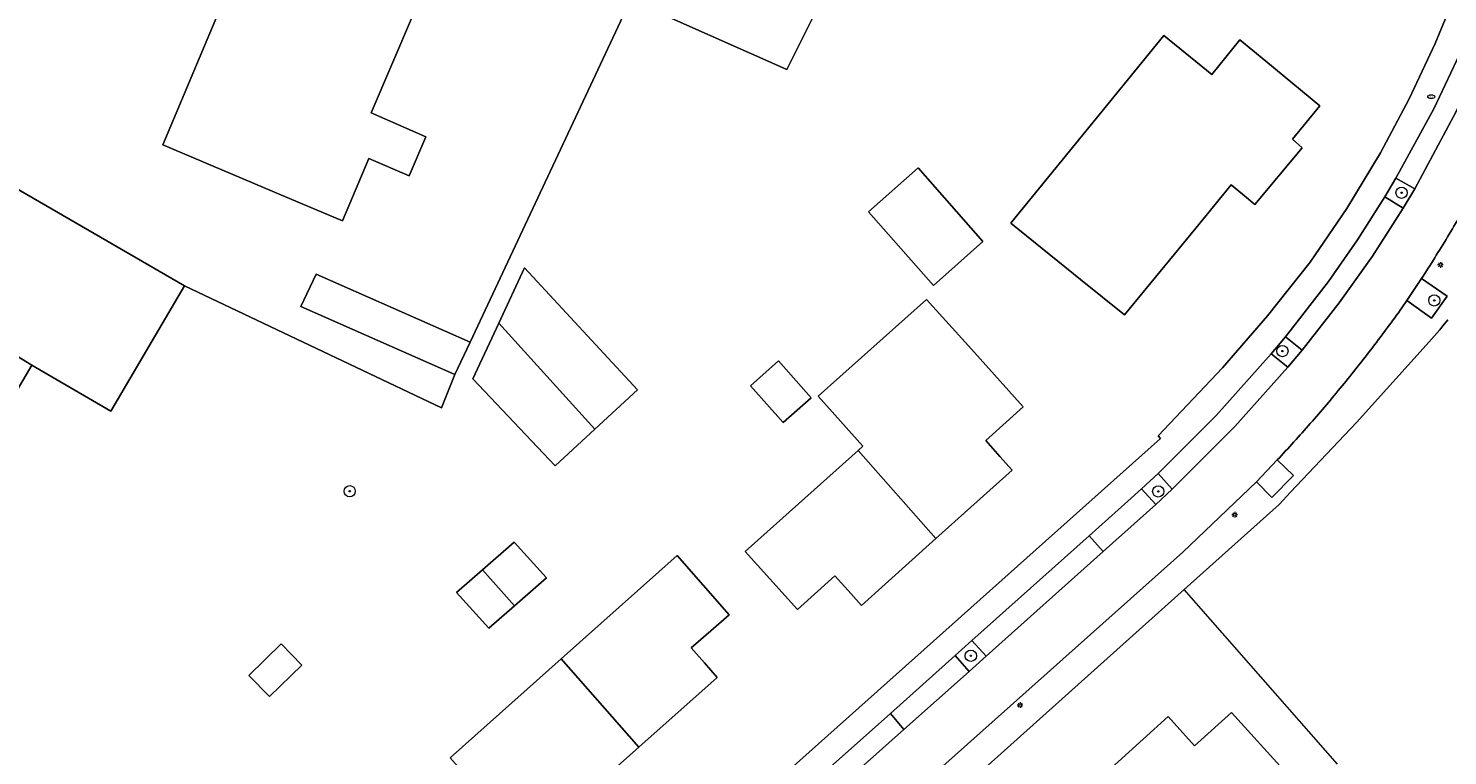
# Model space of a CAD drawing. Header units: metres. Extents: x 187916 to 189411, y 333285 to 334910.
# Tile 23 of 256: x 188505 to 188606, y 334140 to 334192. Entities that reach past the tile are written whole.
import ezdxf
from ezdxf.enums import TextEntityAlignment as Align

# ---------------------------------------------------------------- set-up
doc = ezdxf.new("R2010")
doc.units = ezdxf.units.M
for name, color, linetype, lineweight in [('B-WE-GR-BOOM-S', 253, 'Continuous', 15), ('B-WE-GR-HAAG-G', 253, 'GR-HAAG1-SO', 15), ('B-WE-IE-MEUBILAIR-S', 253, 'Continuous', 15), ('B-WE-OG-BEBOUWING-GV', 253, 'Continuous', 15), ('B-WE-OG-TERREIN_ERF-GV', 253, 'Continuous', 15), ('B-WE-VH-GESLOTENVERHARDING_ASFALT-GV', 253, 'Continuous', 15), ('B-WE-VH-ONVERHARD_ZAND-GV', 253, 'Continuous', 15), ('B-WE-VH-OPENVERHARDING_BETONSTRAATSTEEN-GV', 253, 'Continuous', 15), ('B-WE-VH-OPENVERHARDING_TEGEL-GV', 253, 'Continuous', 15)]:
    doc.layers.add(name, color=color, linetype=linetype, lineweight=lineweight)
doc.styles.add('NLCS-ISO', font='NLCS-ISO.ttf')
doc.linetypes.add('GR-HAAG1-SO', pattern='A,6,[176,NLCS.SHX,S=0.125,R=0,X=0,Y=0],-2', length=8)

# ---------------------------------------------------------------- blocks, each defined once
blk = doc.blocks.new('SIE-MEUBILAIR_PAAL_LICHTMAST-SO')
for points in [[(-0.62, 0), (-1, 0)], [(-0.71, 0.71), (-0.44, 0.44)], [(0, 1), (0, 0.62)], [(0.44, 0.44), (0.71, 0.71)], [(1, 0), (0.62, 0)], [(-0.71, -0.71), (-0.44, -0.44)], [(0, -0.62), (0, -1)], [(0.44, -0.44), (0.71, -0.71)]]:
    blk.add_lwpolyline(points)
blk.add_circle((0, 0), 0.5)
blk = doc.blocks.new('SIE-MEUBILAIR_PUT_BRANDKRAAN-SO')
blk.add_ellipse((0, 0), major_axis=(1.25, 0), ratio=0.54)
at = {"style": 'NLCS-ISO'}
blk.add_text('bk', height=0.75, dxfattribs=at).set_placement((0.03, 0), align=Align.MIDDLE_CENTER)
blk = doc.blocks.new('SGR-BOOM_GBKN-SO')
at = {"linetype": 'ByBlock', "lineweight": 18}
h = blk.add_hatch(color=0, dxfattribs=at)
h.dxf.hatch_style = 1
edge = h.paths.add_edge_path()
edge.add_arc((0, 0), 0.25, 0, 360)
at = {"color": 0, "linetype": 'ByBlock', "lineweight": 18}
for radius in [2, 0.25]:
    blk.add_circle((0, 0), radius, dxfattribs=at)
at = {"color": 0, "linetype": 'ByBlock', "lineweight": 18, "style": 'NLCS-ISO'}
blk.add_attdef('SOORT', (2.5, 0), '', height=1.5, dxfattribs=at)
blk = doc.blocks.new('DTM')
at = {"layer": 'B-WE-GR-HAAG-G', "ltscale": 0.2, "flags": 128}
for points in [[(188534.904, 334167.239), (188533.955, 334164.862), (188515.65, 334173.569)], [(188597.81, 334139.468), (188586.884, 334151.929)]]:
    blk.add_lwpolyline(points, dxfattribs=at)
at = {"layer": 'B-WE-OG-BEBOUWING-GV', "ltscale": 0.2, "flags": 128}
blk.add_lwpolyline([(188518.031, 334192.922), (188514.096, 334183.597), (188522.667, 334179.98), (188526.903, 334178.193), (188528.786, 334182.644), (188531.651, 334181.401), (188532.853, 334184.173), (188528.957, 334185.884), (188533.438, 334196.409)], dxfattribs=at)
for points in [[(188591.187, 334179.97), (188591.933, 334179.349), (188595.292, 334183.394), (188594.603, 334184.002), (188596.565, 334186.383), (188592.706, 334189.563), (188590.855, 334191.09), (188588.868, 334188.624), (188585.432, 334191.393), (188582.307, 334187.559), (188574.62, 334178.127), (188574.529, 334178.015), (188579.511, 334174.016), (188582.629, 334171.483), (188587.716, 334177.671), (188590.248, 334180.751)], [(188497.223, 334172.517), (188504.771, 334167.9), (188506.185, 334167.075), (188510.399, 334164.617), (188515.65, 334173.569), (188497.941, 334183.804), (188492.89, 334175.067), (188495.845, 334173.328)], [(188564.393, 334178.827), (188569.019, 334173.585), (188572.554, 334176.729), (188567.928, 334181.971)], [(188535.997, 334169.537), (188525.024, 334174.395), (188523.931, 334172.097), (188534.904, 334167.239)], [(188547.921, 334166.143), (188539.875, 334174.849), (188538.045, 334170.907), (188544.889, 334163.339)], [(188504.771, 334167.9), (188497.223, 334172.517), (188493.758, 334166.794), (188492.389, 334167.623), (188491.648, 334166.4), (188492.274, 334166.035), (188490.346, 334162.737), (188495.116, 334159.881), (188491.54, 334153.782), (188495.853, 334151.253), (188497.894, 334150.098), (188501.435, 334156.25), (188500.214, 334156.968), (188498.802, 334157.797)], [(188563.65, 334161.816), (188569.201, 334155.556), (188574.631, 334160.426), (188573.758, 334161.408), (188572.757, 334162.534), (188575.429, 334164.942), (188571.728, 334169.047), (188568.533, 334172.591), (188560.818, 334165.688), (188564.002, 334162.131)], [(188538.045, 334170.907), (188536.201, 334166.935), (188542.064, 334160.726), (188544.889, 334163.339)], [(188557.977, 334168.212), (188555.986, 334166.435), (188558.314, 334163.813), (188560.304, 334165.588)], [(188569.201, 334155.556), (188563.65, 334161.816), (188555.613, 334154.622), (188559.323, 334150.485), (188562.004, 334152.889), (188562.945, 334151.839), (188563.886, 334150.789)], [(188536.889, 334153.324), (188539.163, 334150.746), (188541.452, 334152.738), (188539.143, 334155.286)], [(188542.494, 334146.97), (188548.033, 334140.691), (188553.606, 334145.649), (188552.697, 334146.688), (188551.749, 334147.771), (188553.154, 334148.975), (188554.455, 334150.114), (188550.761, 334154.334)], [(188539.163, 334150.746), (188536.889, 334153.324), (188535.036, 334151.712), (188537.344, 334149.164)], [(188520.228, 334145.796), (188521.704, 334144.283), (188524.011, 334146.535), (188522.535, 334148.047)], [(188548.033, 334140.691), (188542.494, 334146.97), (188534.581, 334139.921), (188538.272, 334135.779), (188540.959, 334138.174), (188542.104, 334136.89), (188542.836, 334136.069)], [(188580.402, 334138.027), (188586.12, 334131.683), (188593.273, 334138.026), (188594.179, 334138.83), (188590.276, 334143.159), (188587.639, 334140.781), (188585.764, 334142.861)]]:
    blk.add_lwpolyline(points, close=True, dxfattribs=at)
at = {"layer": 'B-WE-OG-TERREIN_ERF-GV', "ltscale": 0.2, "flags": 128}
for points in [[(188515.65, 334173.569), (188533.955, 334164.862), (188534.904, 334167.239), (188523.931, 334172.097), (188525.024, 334174.395), (188535.997, 334169.537), (188547.432, 334193.916), (188558.566, 334188.972), (188564.434, 334200.73), (188564.764, 334201.464), (188565.914, 334204.021), (188570.504, 334214.229), (188570.979, 334215.392), (188564.609, 334218.241), (188533.676, 334231.333), (188517.547, 334238.281), (188513.912, 334239.884)], [(188533.438, 334196.409), (188528.957, 334185.884), (188532.853, 334184.173), (188531.651, 334181.401), (188528.786, 334182.644), (188526.903, 334178.193), (188522.667, 334179.98), (188514.096, 334183.597), (188518.031, 334192.922)], [(188507.704, 334089.815), (188514.537, 334096.867), (188515.289, 334098.463), (188525.137, 334109.069), (188585.212, 334162.68), (188585.038, 334162.872), (188589.625, 334167.723), (188592.838, 334171.417), (188595.877, 334175.257), (188598.488, 334179.07), (188600.878, 334183.027), (188602.935, 334186.879), (188604.784, 334190.836), (188607.587, 334197.614)], [(188608.401, 334220.461), (188604.761, 334221.911), (188602.137, 334215.597), (188599.553, 334216.654), (188597.041, 334217.681), (188599.66, 334223.985), (188596.112, 334225.404), (188591.993, 334215.467), (188597.036, 334213.376), (188594.458, 334207.157), (188589.415, 334209.248), (188584.162, 334196.574), (188583.792, 334196.725), (188582.366, 334193.339), (188575.73, 334196.074), (188576.142, 334197.062), (188564.764, 334201.464), (188564.434, 334200.73), (188558.566, 334188.972), (188547.432, 334193.916), (188535.997, 334169.537), (188534.904, 334167.239)], [(188534.904, 334167.239), (188533.955, 334164.862), (188515.65, 334173.569), (188510.399, 334164.617), (188506.185, 334167.075), (188504.771, 334167.9), (188498.802, 334157.797)], [(188489.468, 334188.092), (188497.941, 334183.804), (188515.65, 334173.569)], [(188605.696, 334171.144), (188605.575, 334170.998), (188605.454, 334170.852), (188605.333, 334170.706), (188605.104, 334170.434), (188604.874, 334170.162), (188604.837, 334170.118), (188604.8, 334170.074), (188604.762, 334170.031), (188604.725, 334169.987), (188604.688, 334169.943), (188604.65, 334169.9), (188604.613, 334169.856), (188604.575, 334169.813), (188599.186, 334163.827), (188594.477, 334158.846), (188593.653, 334157.975), (188586.884, 334151.929), (188568.802, 334135.717)]]:
    blk.add_lwpolyline(points, dxfattribs=at)
for points in [[(188585.432, 334191.393), (188588.868, 334188.624), (188590.855, 334191.09), (188592.706, 334189.563), (188596.565, 334186.383), (188594.603, 334184.002), (188595.292, 334183.394), (188591.933, 334179.349), (188591.187, 334179.97), (188590.248, 334180.751), (188587.716, 334177.671), (188582.629, 334171.483), (188579.511, 334174.016), (188574.529, 334178.015), (188574.62, 334178.127), (188582.307, 334187.559)], [(188564.393, 334178.827), (188567.928, 334181.971), (188572.554, 334176.729), (188569.019, 334173.585)], [(188538.045, 334170.907), (188539.875, 334174.849), (188547.921, 334166.143), (188544.889, 334163.339), (188542.064, 334160.726), (188536.201, 334166.935)], [(188569.201, 334155.556), (188563.886, 334150.789), (188562.945, 334151.839), (188562.004, 334152.889), (188559.323, 334150.485), (188555.613, 334154.622), (188563.65, 334161.816), (188564.002, 334162.131), (188560.818, 334165.688), (188568.533, 334172.591), (188571.728, 334169.047), (188575.429, 334164.942), (188572.757, 334162.534), (188573.758, 334161.408), (188574.631, 334160.426)], [(188560.304, 334165.588), (188558.314, 334163.813), (188555.986, 334166.435), (188557.977, 334168.212)], [(188539.163, 334150.746), (188537.344, 334149.164), (188535.036, 334151.712), (188536.889, 334153.324), (188539.143, 334155.286), (188541.452, 334152.738)], [(188542.494, 334146.97), (188550.761, 334154.334), (188554.455, 334150.114), (188553.154, 334148.975), (188551.749, 334147.771), (188552.697, 334146.688), (188553.606, 334145.649), (188548.033, 334140.691), (188542.836, 334136.069), (188542.104, 334136.89), (188540.959, 334138.174), (188538.272, 334135.779), (188534.581, 334139.921)], [(188520.228, 334145.796), (188522.535, 334148.047), (188524.011, 334146.535), (188521.704, 334144.283)], [(188588.691, 334128.831), (188580.837, 334121.752), (188581.468, 334121.051), (188578.971, 334118.801), (188574.692, 334123.535), (188577.022, 334125.573), (188574.721, 334128.125), (188576.8, 334129.999), (188574.423, 334132.636), (188580.402, 334138.027), (188585.764, 334142.861), (188587.639, 334140.781), (188590.276, 334143.159), (188594.179, 334138.83), (188593.273, 334138.026), (188586.12, 334131.683)]]:
    blk.add_lwpolyline(points, close=True, dxfattribs=at)
at = {"layer": 'B-WE-VH-GESLOTENVERHARDING_ASFALT-GV', "ltscale": 0.2, "flags": 128}
for points in [[(188606.287, 334185.978), (188603.329, 334180.475), (188602.51, 334179.106), (188600.304, 334175.677), (188597.938, 334172.357), (188595.291, 334168.985), (188594.276, 334167.764), (188590.512, 334163.546), (188586.524, 334159.539), (188586.037, 334159.074), (188584.866, 334157.967), (188581.131, 334154.627), (188572.779, 334147.159), (188571.57, 334146.078), (188566.91, 334141.93), (188556.062, 334132.273)], [(188602.415, 334171.999), (188602.762, 334172.509), (188603.799, 334174.071)], [(188511.871, 334083.67), (188529.019, 334102.532), (188531.633, 334105.264), (188534.387, 334107.856), (188586.808, 334154.576), (188592.051, 334159.602), (188593.53, 334161.15)]]:
    blk.add_lwpolyline(points, dxfattribs=at)
for points in [[(188605.669, 334177.051, 0.0083883), (188607.437, 334180.093)], [(188603.799, 334174.071, 0.0086772), (188605.669, 334177.051)], [(188600.329, 334169.178, 0.008381), (188602.415, 334171.999)], [(188598.151, 334166.428, 0.0081019), (188600.329, 334169.178)], [(188595.884, 334163.751, 0.0080687), (188598.151, 334166.428)], [(188593.53, 334161.15, 0.0082841), (188595.884, 334163.751)]]:
    blk.add_lwpolyline(points, format="xyb", dxfattribs=at)
at = {"layer": 'B-WE-VH-ONVERHARD_ZAND-GV', "ltscale": 0.2, "flags": 128}
for points in [[(188601.193, 334179.898), (188602.51, 334179.106), (188603.329, 334180.475), (188601.988, 334181.226)], [(188602.762, 334172.509), (188604.524, 334171.244), (188605.632, 334172.829), (188603.799, 334174.071)], [(188594.108, 334169.919), (188593.099, 334168.708), (188594.276, 334167.764), (188595.291, 334168.985)], [(188583.863, 334159.086), (188584.866, 334157.967), (188586.037, 334159.074), (188585.032, 334160.177)], [(188592.051, 334159.602), (188593.142, 334158.482), (188594.694, 334160.052), (188593.53, 334161.15)], [(188571.57, 334146.078), (188572.779, 334147.159), (188571.77, 334148.275), (188570.582, 334147.212)]]:
    blk.add_lwpolyline(points, close=True, dxfattribs=at)
at = {"layer": 'B-WE-VH-OPENVERHARDING_BETONSTRAATSTEEN-GV', "ltscale": 0.2, "flags": 128}
for points in [[(188608.026, 334189.88), (188606.703, 334190.45), (188604.694, 334186.177), (188601.988, 334181.226), (188603.329, 334180.475), (188606.287, 334185.978)], [(188594.108, 334169.919), (188595.291, 334168.985), (188597.938, 334172.357), (188600.304, 334175.677), (188602.51, 334179.106), (188601.193, 334179.898), (188599.249, 334176.841), (188597.186, 334173.862)], [(188585.032, 334160.177), (188586.037, 334159.074), (188586.524, 334159.539), (188590.512, 334163.546), (188594.276, 334167.764), (188593.099, 334168.708), (188589.185, 334164.329)], [(188580.124, 334155.74), (188581.131, 334154.627), (188584.866, 334157.967), (188583.863, 334159.086), (188582.879, 334158.202)], [(188581.131, 334154.627), (188580.124, 334155.74), (188571.77, 334148.275), (188572.779, 334147.159)], [(188566.91, 334141.93), (188571.57, 334146.078), (188570.582, 334147.212), (188565.954, 334143.092)], [(188566.91, 334141.93), (188565.954, 334143.092), (188555.04, 334133.376), (188556.062, 334132.273)]]:
    blk.add_lwpolyline(points, close=True, dxfattribs=at)
at = {"layer": 'B-WE-VH-OPENVERHARDING_TEGEL-GV', "ltscale": 0.2, "flags": 128}
for points in [[(188601.988, 334181.226), (188604.694, 334186.177), (188606.703, 334190.45), (188607.095, 334191.283), (188609.445, 334196.874), (188612.077, 334203.138), (188614.219, 334208.234), (188614.846, 334209.726), (188619.426, 334220.625), (188620.21, 334222.467), (188621.662, 334221.843)], [(188617.532, 334221.715), (188615.418, 334216.598), (188608.869, 334200.956), (188607.587, 334197.614), (188604.784, 334190.836), (188602.935, 334186.879), (188600.878, 334183.027), (188598.488, 334179.07), (188595.877, 334175.257), (188592.838, 334171.417), (188589.625, 334167.723), (188585.038, 334162.872), (188585.212, 334162.68), (188525.137, 334109.069), (188515.289, 334098.463), (188514.537, 334096.867), (188507.704, 334089.815)], [(188555.04, 334133.376), (188565.954, 334143.092), (188570.582, 334147.212), (188571.77, 334148.275), (188580.124, 334155.74), (188582.879, 334158.202), (188583.863, 334159.086), (188585.032, 334160.177), (188589.185, 334164.329), (188593.099, 334168.708), (188594.108, 334169.919), (188597.186, 334173.862), (188599.249, 334176.841), (188601.193, 334179.898), (188601.988, 334181.226)], [(188603.799, 334174.071), (188605.632, 334172.829), (188604.524, 334171.244), (188602.762, 334172.509), (188602.415, 334171.999)], [(188568.802, 334135.717), (188586.884, 334151.929), (188593.653, 334157.975), (188594.477, 334158.846), (188599.186, 334163.827), (188604.575, 334169.813), (188604.613, 334169.856), (188604.65, 334169.9), (188604.688, 334169.943), (188604.725, 334169.987), (188604.762, 334170.031), (188604.8, 334170.074), (188604.837, 334170.118), (188604.874, 334170.162), (188605.104, 334170.434), (188605.333, 334170.706), (188605.454, 334170.852), (188605.575, 334170.998), (188605.696, 334171.144)], [(188593.53, 334161.15), (188594.694, 334160.052), (188593.142, 334158.482), (188592.051, 334159.602), (188586.808, 334154.576), (188534.387, 334107.856), (188531.633, 334105.264), (188529.019, 334102.532), (188511.871, 334083.67)]]:
    blk.add_lwpolyline(points, dxfattribs=at)
for points in [[(188607.437, 334180.093, -0.0083883), (188605.669, 334177.051)], [(188605.669, 334177.051, -0.0086772), (188603.799, 334174.071)], [(188602.415, 334171.999, -0.008381), (188600.329, 334169.178)], [(188600.329, 334169.178, -0.0081019), (188598.151, 334166.428)], [(188598.151, 334166.428, -0.0080687), (188595.884, 334163.751)], [(188595.884, 334163.751, -0.0082841), (188593.53, 334161.15)]]:
    blk.add_lwpolyline(points, format="xyb", dxfattribs=at)
at = {"layer": 'B-WE-GR-BOOM-S', "xscale": 0.2, "yscale": 0.2, "zscale": 0.2}
for p in [(188602.388, 334180.191), (188604.72, 334172.52), (188593.894, 334168.911), (188527.42, 334158.92), (188585.045, 334158.907), (188571.688, 334147.191)]:
    blk.add_blockref('SGR-BOOM_GBKN-SO', p, dxfattribs=at)
at = {"layer": 'B-WE-IE-MEUBILAIR-S', "xscale": 0.2, "yscale": 0.2, "zscale": 0.2}
for name, p in [('SIE-MEUBILAIR_PUT_BRANDKRAAN-SO', (188604.501, 334187.036)), ('SIE-MEUBILAIR_PAAL_LICHTMAST-SO', (188605.158, 334175.053)), ('SIE-MEUBILAIR_PAAL_LICHTMAST-SO', (188590.494, 334157.246)), ('SIE-MEUBILAIR_PAAL_LICHTMAST-SO', (188575.198, 334143.68))]:
    blk.add_blockref(name, p, dxfattribs=at)

msp = doc.modelspace()

# ---------------------------------------------------------------- block references
msp.add_blockref('DTM', (0, 0))

doc.saveas('drawing.dxf')
